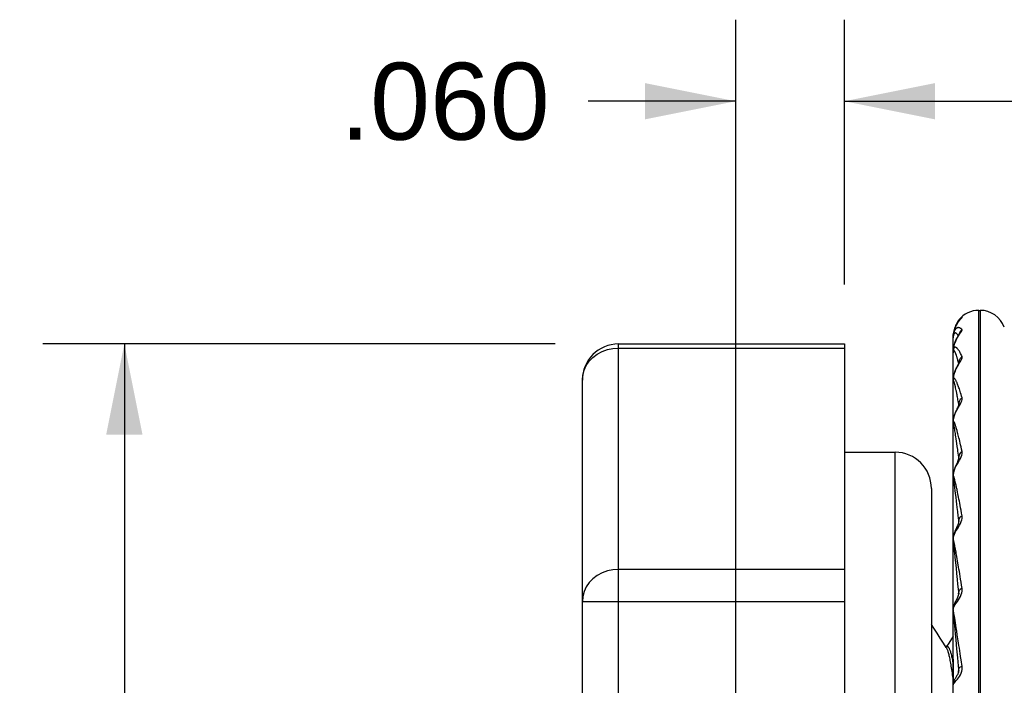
# Model space of a CAD drawing. Header units: inches. Extents: x 0 to 5.5, y 0 to 4.25.
# Tile 8 of 11: x 2.54 to 3.08, y 2.03 to 2.4. Entities that reach past the tile are written whole.
import ezdxf

# ---------------------------------------------------------------- set-up
doc = ezdxf.new("R2010")
doc.units = ezdxf.units.IN
doc.header["$LTSCALE"] = 0.3025
doc.header["$MEASUREMENT"] = 0
doc.layers.get('0').update_dxf_attribs({"linetype": 'CONTINUOUS'})
doc.layers.add('02___PRT_ALL_AXES', color=7, linetype='CONTINUOUS')
doc.styles.get("Standard").update_dxf_attribs({"font": 'arial.ttf'})
doc.dimstyles.new('DIMSTYLE_1', dxfattribs={"dimtxt": 0.0425, "dimasz": 0.05, "dimexe": 0.09, "dimexo": 0.07, "dimgap": 0.0425, "dimtad": 0, "dimtih": 1, "dimtoh": 1, "dimdec": 3, "dimzin": 4, "dimdsep": 46, "dimtxsty": 'Standard', "dimblk": '_FILLED', "dimblk1": '_FILLED', "dimblk2": '_FILLED', "dimcen": 0.09, "dimadec": 3, "dimazin": 1, "dimtfac": 1, "dimtdec": 3, "dimtofl": 0, "dimtmove": 0, "dimatfit": 3, "dimldrblk": '_FILLED', "dimfxl": 0, "dimtolj": 1, "dimtzin": 4, "dimarcsym": 0})
doc.dimstyles.get("Standard").update_dxf_attribs({"dimtxt": 0.0425, "dimasz": 0.05, "dimexe": 0.09, "dimexo": 0.07, "dimgap": 0.09, "dimtad": 0, "dimtih": 1, "dimtoh": 1, "dimdec": 3, "dimzin": 4, "dimdsep": 46, "dimtxsty": 'Standard', "dimblk": '_FILLED', "dimblk1": '_FILLED', "dimblk2": '_FILLED', "dimcen": 0.09, "dimadec": 3, "dimazin": 1, "dimtp": 0.001, "dimtm": 0.001, "dimtfac": 1, "dimtdec": 3, "dimtofl": 0, "dimtmove": 0, "dimatfit": 3, "dimldrblk": '_FILLED', "dimfxl": 0, "dimtolj": 1, "dimtzin": 4, "dimarcsym": 0})

# ---------------------------------------------------------------- blocks, each defined once
blk = doc.blocks.new('_FILLED')
at = {"color": 0, "linetype": 'ByBlock'}
blk.add_solid([(0, 0), (-1, 0.2), (-1, -0.2)], dxfattribs=at)
blk = doc.blocks.new('*D4')
at = {"color": 2, "linetype": 'Continuous'}
for p, q in [((2.8365378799, 2.2218793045), (2.5537888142, 2.2218793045)), ((2.5987888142, 2.2218793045), (2.5987888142, 1.8726293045)), ((2.5987888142, 1.4383793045), (2.5987888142, 1.7876293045)), ((2.9011551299, 1.4383793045), (2.5537888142, 1.4383793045))]:
    blk.add_line(p, q, dxfattribs=at)
at = {"color": 2, "linetype": 'Continuous', "xscale": 0.05, "yscale": 0.05, "zscale": 0.05}
for p, rotation in [((2.5987888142, 2.2218793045), 90), ((2.5987888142, 1.4383793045), 270)]:
    blk.add_blockref('_FILLED', p, dxfattribs=dict(at, rotation=rotation))
at = {"color": 2, "linetype": 'Continuous', "insert": (2.5987888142, 1.8513793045), "char_height": 0.0425, "width": 0.1154925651, "attachment_point": 2, "line_spacing_factor": 0.9}
blk.add_mtext('.784', dxfattribs=at)
blk = doc.blocks.new('*D5')
at = {"color": 2, "linetype": 'Continuous'}
for p, q in [((2.9361551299, 1.4733793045), (2.9361551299, 2.4008615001)), ((2.9961551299, 2.2546236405), (2.9961551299, 2.4008615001)), ((2.9361551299, 2.3558615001), (2.8547732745, 2.3558615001)), ((2.9961551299, 2.3558615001), (3.0961551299, 2.3558615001))]:
    blk.add_line(p, q, dxfattribs=at)
at = {"color": 2, "linetype": 'Continuous', "xscale": 0.05, "yscale": 0.05, "zscale": 0.05}
blk.add_blockref('_FILLED', (2.9361551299, 2.3558615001), dxfattribs=at)
at = {"color": 2, "linetype": 'Continuous', "xscale": 0.05, "yscale": 0.05, "zscale": 0.05, "rotation": 180}
blk.add_blockref('_FILLED', (2.9961551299, 2.3558615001), dxfattribs=at)
at = {"color": 2, "linetype": 'Continuous', "insert": (2.8335232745, 2.3771115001), "char_height": 0.0425, "width": 0.1154925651, "attachment_point": 3, "line_spacing_factor": 0.9}
blk.add_mtext('.060', dxfattribs=at)

msp = doc.modelspace()

# ---------------------------------------------------------------- linework, layer by layer
at = {"color": 7, "linetype": 'Continuous'}
for p, q in [((3.0703511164, 1.7613220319), (3.0703511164, 2.240436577)), ((3.0703511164, 2.240436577), (3.0710579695, 2.240436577)), ((3.0710579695, 2.240436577), (3.0710579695, 1.7613220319)), ((3.0592600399, 2.2351014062), (3.0595475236, 2.2354405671)), ((3.0607448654, 2.2364471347), (3.0610549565, 2.2366098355)), ((3.0561566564, 2.2254208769), (3.0561551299, 2.2252421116)), ((3.0561551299, 2.0753579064), (3.0561551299, 2.2252421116)), ((3.0561577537, 2.2255028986), (3.0561566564, 2.2254208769)), ((3.0561634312, 2.2257202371), (3.0561577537, 2.2255028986)), ((3.0561761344, 2.2253168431), (3.0561753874, 2.2251980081)), ((3.0561753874, 2.2180235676), (3.0561753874, 2.2251980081)), ((3.0594606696, 2.2274125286), (3.0592959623, 2.2266804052)), ((2.8715378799, 1.5919468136), (2.8715378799, 2.2218793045)), ((2.8715378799, 2.2218793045), (2.9961551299, 2.2218793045)), ((2.8715378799, 2.2196236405), (2.9961551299, 2.2196236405)), ((2.9961551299, 2.2218793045), (2.9961551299, 1.7183793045)), ((3.0561551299, 2.2173381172), (3.0562446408, 2.2188819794)), ((3.0561571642, 2.2174048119), (3.0561551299, 2.2171772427)), ((3.0561761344, 2.217159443), (3.0561753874, 2.2170465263)), ((3.0561753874, 2.2022444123), (3.0561753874, 2.2170465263)), ((3.0590924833, 2.2116837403), (3.0589532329, 2.2122238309)), ((3.0592078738, 2.2112244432), (3.0590924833, 2.2116837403)), ((3.0592959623, 2.2118110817), (3.0592377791, 2.2111054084)), ((3.0589030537, 2.2105833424), (3.0584633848, 2.2097016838)), ((3.0591190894, 2.2104499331), (3.0596930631, 2.2114034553)), ((3.0592580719, 2.2109342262), (3.0592374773, 2.2111069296)), ((3.0592580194, 2.2109305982), (3.0592580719, 2.2109342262)), ((2.8515378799, 1.5919468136), (2.8515378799, 2.2018793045)), ((3.0561736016, 2.2022225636), (3.0561551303, 2.2015571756)), ((3.0561571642, 2.2015034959), (3.0561551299, 2.2012948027)), ((3.0562306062, 2.2029199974), (3.0561736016, 2.2022225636)), ((3.0561761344, 2.2011851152), (3.0561753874, 2.2010821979)), ((3.0561753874, 2.1791018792), (3.0561753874, 2.2010821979)), ((3.0575333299, 2.1977117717), (3.0573924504, 2.1983343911)), ((3.0576869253, 2.1970070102), (3.0575333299, 2.1977117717)), ((3.0589251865, 2.1875451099), (3.0587219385, 2.1870788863)), ((3.0590829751, 2.1879365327), (3.0589251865, 2.1875451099)), ((3.0591190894, 2.1869440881), (3.0596930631, 2.1879480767)), ((3.0592328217, 2.1884028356), (3.0592377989, 2.1886743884)), ((3.0592578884, 2.1884055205), (3.0592374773, 2.1886765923)), ((3.0592578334, 2.1884023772), (3.0592578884, 2.1884055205)), ((3.0561812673, 2.17926983), (3.0561551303, 2.1785232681)), ((3.0561571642, 2.178351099), (3.0561551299, 2.1781688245)), ((3.0561761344, 2.1779712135), (3.0561753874, 2.1778820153)), ((3.0561753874, 2.1495180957), (3.0561753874, 2.1778820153)), ((3.0566866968, 2.1765505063), (3.0566171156, 2.1768956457)), ((3.0567629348, 2.1761556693), (3.0566866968, 2.1765505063)), ((3.0568463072, 2.1757074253), (3.0567629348, 2.1761556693)), ((3.0569373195, 2.1752027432), (3.0568463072, 2.1757074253)), ((3.0570366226, 2.1746365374), (3.0569373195, 2.1752027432)), ((3.0571450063, 2.1740012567), (3.0570366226, 2.1746365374)), ((3.0572633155, 2.1732886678), (3.0571450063, 2.1740012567)), ((3.0573924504, 2.1724900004), (3.0572633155, 2.1732886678)), ((3.0575333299, 2.1715965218), (3.0573924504, 2.1724900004)), ((3.0576869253, 2.1705994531), (3.0575333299, 2.1715965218)), ((3.0578544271, 2.1694880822), (3.0576869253, 2.1705994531)), ((3.0580372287, 2.1682476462), (3.0578544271, 2.1694880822)), ((3.058236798, 2.1668614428), (3.0580372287, 2.1682476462)), ((3.0584547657, 2.1653109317), (3.058236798, 2.1668614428)), ((3.0241551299, 1.9208793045), (3.0241551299, 2.1621293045)), ((3.0592242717, 2.1588362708), (3.0592377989, 2.1594560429)), ((3.05925754, 2.1590889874), (3.0592374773, 2.1594587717)), ((3.0592574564, 2.1590850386), (3.05925754, 2.1590889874)), ((3.0561923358, 2.1498939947), (3.0561551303, 2.149068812)), ((3.0561571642, 2.148784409), (3.0561551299, 2.1486351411)), ((3.0561761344, 2.1483567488), (3.0561753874, 2.1482844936)), ((3.0561753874, 2.1146473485), (3.0561753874, 2.1482844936)), ((3.0564959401, 2.1470462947), (3.0564189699, 2.1475241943)), ((3.0565536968, 2.1466714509), (3.0564959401, 2.1470462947)), ((3.056651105, 2.1460147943), (3.0565536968, 2.1466714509)), ((3.0573032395, 2.1459596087), (3.0571118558, 2.1467336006)), ((3.0441551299, 2.1421293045), (3.0441551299, 1.9208793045)), ((3.0567629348, 2.1452293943), (3.056651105, 2.1460147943)), ((3.0569373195, 2.1439556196), (3.0567629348, 2.1452293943)), ((3.0571450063, 2.1423831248), (3.0569373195, 2.1439556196)), ((3.0573264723, 2.1409668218), (3.0571450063, 2.1423831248)), ((3.0575333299, 2.139311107), (3.0573264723, 2.1409668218)), ((3.0577688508, 2.1373820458), (3.0575333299, 2.139311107)), ((3.0580372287, 2.1351344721), (3.0577688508, 2.1373820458)), ((3.058236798, 2.1334304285), (3.0580372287, 2.1351344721)), ((3.0584547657, 2.1315388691), (3.058236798, 2.1334304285)), ((3.0586929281, 2.1294376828), (3.0584547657, 2.1315388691)), ((3.059212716, 2.1236179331), (3.0592377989, 2.1245063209)), ((3.0592560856, 2.1240351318), (3.0592421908, 2.1238224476)), ((3.0592565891, 2.1240297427), (3.0592567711, 2.1240363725)), ((3.056196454, 2.1150517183), (3.0561551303, 2.1142585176)), ((3.0561571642, 2.1138720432), (3.0561551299, 2.1137611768)), ((3.0561761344, 2.113412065), (3.0561753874, 2.1133593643)), ((3.0561753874, 2.0756937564), (3.0561753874, 2.1133593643)), ((3.0563331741, 2.1126279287), (3.0562968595, 2.1128873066)), ((3.0563957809, 2.1121555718), (3.0563331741, 2.1126279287)), ((3.0564690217, 2.1115742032), (3.0563957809, 2.1121555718)), ((3.0565846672, 2.1106188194), (3.0564690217, 2.1115742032)), ((3.0567629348, 2.1090859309), (3.0565846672, 2.1106188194)), ((3.0566468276, 2.1125463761), (3.0565851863, 2.1128192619)), ((3.0574076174, 2.1087826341), (3.0571118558, 2.1103231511)), ((3.0573264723, 2.1039698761), (3.0570366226, 2.1066405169)), ((3.0576084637, 2.1013079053), (3.0573264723, 2.1039698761)), ((2.9961551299, 2.097481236), (2.8715378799, 2.097481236)), ((3.0579438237, 2.0980792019), (3.0576084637, 2.1013079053)), ((3.058236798, 2.0952086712), (3.0579438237, 2.0980792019)), ((3.0585712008, 2.091878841), (3.058236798, 2.0952086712)), ((3.0588201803, 2.0893651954), (3.0585712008, 2.091878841)), ((3.0591876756, 2.0838985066), (3.0592377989, 2.0850883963)), ((3.059253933, 2.0844775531), (3.0592545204, 2.0844919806)), ((2.8515378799, 2.0797369), (2.9961551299, 2.0797369)), ((3.056199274, 2.0760977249), (3.0561551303, 2.07535117)), ((3.0561551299, 2.0478410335), (3.0561551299, 2.0753508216)), ((3.0561571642, 2.0748758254), (3.0561551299, 2.0748073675)), ((3.0561761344, 2.074400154), (3.0561753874, 2.0743689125)), ((3.0561753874, 2.0354833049), (3.0561753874, 2.0743689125)), ((3.0562648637, 2.0738134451), (3.0562371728, 2.0740433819)), ((3.0564433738, 2.0721767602), (3.0563331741, 2.0732078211)), ((3.0564225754, 2.0738928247), (3.0563345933, 2.0743292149)), ((3.0566866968, 2.0697952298), (3.0564433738, 2.0721767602)), ((3.0568596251, 2.0714616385), (3.0565851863, 2.0730256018)), ((3.0570238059, 2.070493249), (3.0568596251, 2.0714616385)), ((3.05763507, 2.0667336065), (3.0570238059, 2.070493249)), ((3.0570366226, 2.0662479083), (3.0566866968, 2.0697952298)), ((3.0574613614, 2.0618349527), (3.0570366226, 2.0662479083)), ((3.0578858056, 2.0651552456), (3.05763507, 2.0667336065)), ((3.0581602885, 2.0633848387), (3.0578858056, 2.0651552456)), ((3.0577688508, 2.0585868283), (3.0574613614, 2.0618349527)), ((3.0584625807, 2.0614080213), (3.0581602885, 2.0633848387)), ((3.0530512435, 2.0548793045), (3.0519896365, 2.0548793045)), ((3.058236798, 2.0535776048), (3.0577688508, 2.0585868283)), ((3.0586929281, 2.048624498), (3.058236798, 2.0535776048)), ((3.055598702, 2.0480622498), (3.0557386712, 2.0473446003)), ((3.0561551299, 2.0478410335), (3.0561563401, 2.0358145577)), ((3.0610549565, 2.0437969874), (3.0605184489, 2.047582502)), ((3.0590748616, 2.0408013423), (3.0592377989, 2.0426269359)), ((3.0592404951, 2.0417658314), (3.0591794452, 2.0412786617)), ((3.0592370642, 2.0417168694), (3.0592412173, 2.0417657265)), ((3.0561524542, 2.0337511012), (3.0561524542, 2.0359240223)), ((3.0561551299, 2.0337511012), (3.0562446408, 2.0340368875)), ((3.0561563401, 2.0161492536), (3.0561551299, 2.0337511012)), ((3.0561551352, 2.0337585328), (3.0561551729, 2.0337722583)), ((3.0561753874, 2.0354833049), (3.0562454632, 2.0347228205))]:
    msp.add_line(p, q, dxfattribs=at)
for points in [[(3.0561551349, 2.2253074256), (3.0562446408, 2.2268854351), (3.0564943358, 2.2283867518), (3.056877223, 2.2297902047), (3.05736251, 2.2310771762), (3.0579198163, 2.2322399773), (3.0585155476, 2.23326865)], [(3.0592550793, 2.2351003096), (3.0592156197, 2.2350502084), (3.0588842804, 2.2346003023), (3.0586111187, 2.2341868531), (3.0583779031, 2.2338001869), (3.0581707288, 2.2334280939), (3.0579847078, 2.2330673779), (3.0578126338, 2.2327075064), (3.0576560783, 2.2323549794)], [(3.0598964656, 2.2351959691), (3.0597284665, 2.2349879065), (3.0595382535, 2.2347460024), (3.0593313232, 2.2344736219), (3.0591112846, 2.234171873), (3.0588822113, 2.2338428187), (3.0586464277, 2.233486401), (3.0584077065, 2.2331050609)], [(3.0585155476, 2.23326865), (3.0591190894, 2.2341625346), (3.0596930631, 2.234914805), (3.060201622, 2.235524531)], [(3.0595475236, 2.2354405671), (3.0598403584, 2.2357452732), (3.0601372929, 2.2360143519), (3.0604386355, 2.2362482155), (3.0607448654, 2.2364471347)], [(3.0601927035, 2.235554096), (3.0602110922, 2.2355784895), (3.0602024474, 2.235567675), (3.0601454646, 2.2354980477), (3.0598964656, 2.2351959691)], [(3.0610549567, 2.2366098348), (3.0605328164, 2.236084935), (3.060083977, 2.2354848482), (3.0599839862, 2.2353024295)], [(3.060201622, 2.235524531), (3.0609032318, 2.2363194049), (3.0610687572, 2.2365230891), (3.0611212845, 2.2366201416), (3.0610549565, 2.2366098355)], [(3.0610549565, 2.2298848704), (3.0607804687, 2.2301311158), (3.0605184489, 2.2303375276), (3.0602690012, 2.2305068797), (3.0600307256, 2.2306422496), (3.059802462, 2.2307460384), (3.0595839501, 2.2308211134), (3.0593745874, 2.2308697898), (3.0591743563, 2.2308947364), (3.058982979, 2.2308982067), (3.0588005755, 2.2308827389), (3.0586270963, 2.2308506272), (3.0584625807, 2.2308040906), (3.0583075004, 2.2307461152), (3.0581602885, 2.2306760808), (3.0580198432, 2.2305938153), (3.0578858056, 2.2305000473), (3.0577574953, 2.2303947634), (3.05763507, 2.230279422), (3.0575183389, 2.2301547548), (3.0574076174, 2.2300225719), (3.0573032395, 2.2298848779), (3.0572046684, 2.2297415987), (3.0571118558, 2.2295937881), (3.0570238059, 2.2294397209), (3.0569395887, 2.2292773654), (3.0568596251, 2.2291082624), (3.0567838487, 2.2289325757), (3.0567127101, 2.2287522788), (3.0566468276, 2.2285704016), (3.0565851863, 2.2283839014), (3.0565271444, 2.2281903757), (3.056472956, 2.2279906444), (3.0564225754, 2.2277842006), (3.0563763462, 2.2275725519), (3.0563345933, 2.227357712), (3.0562970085, 2.2271376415), (3.0562633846, 2.2269099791), (3.0562341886, 2.2266776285), (3.0562096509, 2.2264429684), (3.0561896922, 2.2262052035)], [(3.0584077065, 2.2331050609), (3.0581682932, 2.2326989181), (3.0579308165, 2.2322684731), (3.0576982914, 2.2318148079), (3.0574732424, 2.2313381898), (3.0572587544, 2.2308400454), (3.0570576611, 2.2303213), (3.0568729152, 2.2297836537), (3.0567064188, 2.2292295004), (3.0565591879, 2.2286600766), (3.0564325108, 2.2280771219), (3.0563277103, 2.2274820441), (3.0562462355, 2.2268765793)], [(3.0576560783, 2.2323549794), (3.0575139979, 2.2320116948), (3.0573846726, 2.2316778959), (3.0572672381, 2.2313556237), (3.0571581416, 2.2310387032), (3.0570551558, 2.2307228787), (3.0569571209, 2.2304038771), (3.0568620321, 2.2300730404), (3.056772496, 2.2297384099), (3.0566898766, 2.2294065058), (3.0566113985, 2.2290680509), (3.0565353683, 2.228715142), (3.0564635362, 2.2283490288), (3.0563964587, 2.2279665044), (3.0563338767, 2.2275630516), (3.0562762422, 2.2271297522), (3.0562603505, 2.2269814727)], [(3.0579438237, 2.2277066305), (3.0578544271, 2.2277675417), (3.0577688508, 2.2278177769), (3.0576869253, 2.227858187), (3.0576084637, 2.2278899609), (3.0575333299, 2.2279134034), (3.0574613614, 2.227929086), (3.0573924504, 2.2279373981), (3.0573264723, 2.2279387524), (3.0572633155, 2.2279336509), (3.0572028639, 2.2279225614), (3.0571450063, 2.2279059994), (3.0570896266, 2.227884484), (3.0570366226, 2.2278584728), (3.0569858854, 2.2278284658), (3.0569373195, 2.2277948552), (3.0568908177, 2.2277581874), (3.0568463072, 2.2277185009), (3.0568036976, 2.2276760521), (3.0567629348, 2.2276307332), (3.0567239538, 2.2275824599), (3.0566866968, 2.2275314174), (3.056651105, 2.2274776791), (3.0566171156, 2.2274214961), (3.0565846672, 2.2273630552), (3.0565536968, 2.2273026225), (3.0565241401, 2.2272405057), (3.0564959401, 2.2271767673), (3.0564690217, 2.2271117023), (3.0564433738, 2.227044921), (3.0564189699, 2.2269761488)], [(3.0591190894, 2.2263813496), (3.0596930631, 2.2272499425), (3.060201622, 2.2279983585), (3.060616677, 2.2286223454), (3.0609032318, 2.2291112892), (3.0610687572, 2.2294821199), (3.0611212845, 2.2297392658), (3.0610549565, 2.2298848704)], [(3.0610549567, 2.2298848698), (3.0605328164, 2.2293587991), (3.060083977, 2.2287598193), (3.0597250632, 2.2281084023), (3.0594606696, 2.2274125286)], [(3.0561551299, 2.2252421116), (3.0561556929, 2.2252347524), (3.0561573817, 2.2252273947), (3.0561601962, 2.22522004), (3.0561641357, 2.2252126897), (3.0561691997, 2.2252053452), (3.0561753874, 2.2251980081)], [(3.0561896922, 2.2262052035), (3.0561742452, 2.2259631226), (3.0561634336, 2.2257203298)], [(3.0564189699, 2.2269761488), (3.0563957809, 2.226905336), (3.0563737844, 2.226832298), (3.0563529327, 2.2267571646), (3.0563331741, 2.2266799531), (3.0563144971, 2.226600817), (3.0562968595, 2.2265201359), (3.0562803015, 2.2264372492), (3.0562648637, 2.2263517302), (3.0562505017, 2.226263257), (3.0562371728, 2.2261713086), (3.0562249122, 2.2260760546), (3.0562136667, 2.2259775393), (3.0562036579, 2.2258756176), (3.0561950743, 2.225770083), (3.0561879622, 2.2256611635), (3.056182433, 2.2255487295), (3.0561784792, 2.2254336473), (3.0561761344, 2.2253168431)], [(3.0589359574, 2.2262792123), (3.0587273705, 2.2259177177), (3.058507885, 2.2255273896), (3.0582808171, 2.2251092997), (3.058050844, 2.224666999), (3.0578213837, 2.2242018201), (3.0575952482, 2.2237137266), (3.0573762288, 2.2232048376), (3.0571673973, 2.222675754), (3.0569723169, 2.2221282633), (3.0567939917, 2.2215640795), (3.0566340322, 2.220984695), (3.0564940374, 2.2203919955), (3.0563755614, 2.2197870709), (3.0562803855, 2.2191712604), (3.0562103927, 2.2185455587)], [(3.0562446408, 2.2188819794), (3.0564943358, 2.2203603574), (3.056877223, 2.2217649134), (3.05736251, 2.2230772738), (3.0579198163, 2.2242902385), (3.0585155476, 2.2253923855), (3.0591190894, 2.2263813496)], [(3.0588201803, 2.2266764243), (3.0586929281, 2.2268716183), (3.0585712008, 2.2270446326), (3.0584547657, 2.2271970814), (3.0583433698, 2.2273307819), (3.058236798, 2.2274471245), (3.0581348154, 2.2275476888), (3.0580372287, 2.2276337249), (3.0579438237, 2.2277066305)], [(3.0589959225, 2.2263815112), (3.0589532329, 2.2264570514), (3.0588201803, 2.2266764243)], [(3.059548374, 2.2273405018), (3.0595448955, 2.2273335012), (3.0595038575, 2.2272562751), (3.0594187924, 2.2271046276), (3.0592902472, 2.2268828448), (3.0589359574, 2.2262792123)], [(2.8515378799, 2.2018793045), (2.8517841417, 2.2046552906), (2.8525168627, 2.2073629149), (2.8537179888, 2.2099354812), (2.8553579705, 2.2123096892), (2.8573965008, 2.214427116), (2.8597833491, 2.2162355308), (2.8624598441, 2.2176904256), (2.8653596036, 2.2187557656), (2.8684106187, 2.2194053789), (2.8715378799, 2.2196236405)], [(3.0562103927, 2.2185455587), (3.0561677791, 2.2179101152), (3.0561551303, 2.2173380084)], [(3.0561551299, 2.2171772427), (3.0561556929, 2.2171554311), (3.0561573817, 2.2171336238), (3.0561601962, 2.2171118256), (3.0561641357, 2.2170900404), (3.0561691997, 2.2170682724), (3.0561753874, 2.2170465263)], [(3.0563345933, 2.2189722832), (3.0562970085, 2.2188118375), (3.0562633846, 2.2186378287), (3.0562341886, 2.2184534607), (3.0562096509, 2.2182615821), (3.0561896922, 2.2180604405), (3.0561742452, 2.217847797), (3.0561634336, 2.2176279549), (3.0561571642, 2.2174048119)], [(3.0589532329, 2.2122238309), (3.0588201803, 2.2127243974), (3.0586929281, 2.2131890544), (3.0585712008, 2.2136203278), (3.0584547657, 2.2140202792), (3.0583433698, 2.2143912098), (3.058236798, 2.214734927), (3.0581348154, 2.2150534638), (3.0580372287, 2.2153484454), (3.0579438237, 2.2156216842), (3.0578544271, 2.215874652), (3.0577688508, 2.2161090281), (3.0576869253, 2.2163260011), (3.0576084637, 2.2165271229), (3.0575333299, 2.2167129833), (3.0574613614, 2.2168844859), (3.0573924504, 2.2170422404), (3.0573264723, 2.2171869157), (3.0572633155, 2.2173192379), (3.0572028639, 2.2174399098), (3.0571450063, 2.2175496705), (3.0570896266, 2.2176492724), (3.0570366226, 2.2177393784), (3.0569858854, 2.2178207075), (3.0569373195, 2.2178938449), (3.0568908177, 2.2179595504), (3.0568463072, 2.2180180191), (3.0568036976, 2.2180696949), (3.0567629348, 2.2181145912), (3.0567239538, 2.2181527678), (3.0566866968, 2.2181845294), (3.056651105, 2.2182100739), (3.0566171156, 2.2182297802), (3.0565846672, 2.2182439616), (3.0565536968, 2.2182530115), (3.0565241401, 2.2182573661), (3.0564959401, 2.2182572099), (3.0564690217, 2.2182529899), (3.0564433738, 2.218244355), (3.0564189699, 2.2182310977), (3.0563957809, 2.2182132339), (3.0563737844, 2.2181906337), (3.0563529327, 2.2181635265), (3.0563331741, 2.2181320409), (3.0563144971, 2.21809635), (3.0562968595, 2.2180569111), (3.0562803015, 2.2180130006), (3.0562648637, 2.2179641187), (3.0562505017, 2.2179100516), (3.0562371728, 2.21785039), (3.0562249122, 2.217785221), (3.0562136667, 2.2177147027), (3.0562036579, 2.2176382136), (3.0561950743, 2.2175551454), (3.0561879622, 2.2174656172), (3.056182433, 2.2173692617), (3.0561784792, 2.2172669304), (3.0561761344, 2.217159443)], [(3.0610549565, 2.2148830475), (3.0607804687, 2.2155075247), (3.0605184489, 2.2160759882), (3.0602690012, 2.216590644), (3.0600307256, 2.2170556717), (3.059802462, 2.2174742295), (3.0595839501, 2.2178497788), (3.0593745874, 2.2181853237), (3.0591743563, 2.2184840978), (3.058982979, 2.2187489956), (3.0588005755, 2.2189830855), (3.0586270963, 2.2191892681), (3.0584625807, 2.21937023), (3.0583075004, 2.2195295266), (3.0581602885, 2.219666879), (3.0580198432, 2.2197825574), (3.0578858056, 2.2198775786), (3.0577574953, 2.2199522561), (3.05763507, 2.2200083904), (3.0575183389, 2.220047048), (3.0574076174, 2.2200704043), (3.0573032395, 2.2200808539), (3.0572046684, 2.2200785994), (3.0571118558, 2.2200650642), (3.0570238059, 2.2200386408), (3.0569395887, 2.219997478), (3.0568596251, 2.2199432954), (3.0567838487, 2.2198764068), (3.0567127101, 2.2197990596), (3.0566468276, 2.2197146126), (3.0565851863, 2.2196200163), (3.0565271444, 2.2195129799), (3.056472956, 2.219394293), (3.0564225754, 2.2192634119), (3.0563763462, 2.2191219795), (3.0563345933, 2.2189722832)], [(3.0593176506, 2.2114776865), (3.0593237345, 2.2115020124), (3.0593278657, 2.211517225), (3.0592948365, 2.2114286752), (3.0592111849, 2.2112316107), (3.0590782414, 2.2109438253), (3.0589030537, 2.2105833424)], [(3.0610549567, 2.2148830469), (3.0605328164, 2.2143748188), (3.060083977, 2.2137985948), (3.0597250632, 2.2131740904), (3.0594606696, 2.2125089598), (3.0592959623, 2.2118110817)], [(3.0596930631, 2.2114034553), (3.060201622, 2.2122635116), (3.060616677, 2.2130186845), (3.0609032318, 2.213654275), (3.0610687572, 2.2141788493), (3.0611212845, 2.2145867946), (3.0610549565, 2.2148830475)], [(3.0561551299, 2.201557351), (3.0562446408, 2.202999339), (3.0564943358, 2.204401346), (3.056877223, 2.2057562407), (3.05736251, 2.2070465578), (3.0579198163, 2.2082658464), (3.0585155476, 2.2094016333), (3.0591190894, 2.2104499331)], [(3.0584633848, 2.2097016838), (3.0582170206, 2.2092019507), (3.0579625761, 2.2086702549), (3.0577065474, 2.208110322), (3.057454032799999, 2.2075227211), (3.0572118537, 2.2069120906), (3.0569856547, 2.20628072), (3.0567806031, 2.2056313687), (3.0566000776, 2.2049681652), (3.056446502, 2.204293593), (3.0563225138, 2.2036103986), (3.0562306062, 2.2029199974)], [(3.0561551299, 2.2012948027), (3.0561556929, 2.2012593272), (3.0561573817, 2.2012238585), (3.0561601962, 2.2011884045), (3.0561641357, 2.2011529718), (3.0561691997, 2.201117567), (3.0561753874, 2.2010821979)], [(3.0577574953, 2.2015918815), (3.05763507, 2.2018174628), (3.0575183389, 2.2020180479), (3.0574076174, 2.2021960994), (3.0573032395, 2.2023543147), (3.0572046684, 2.2024931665), (3.0571118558, 2.2026143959), (3.0570238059, 2.2027165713), (3.0569395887, 2.2027980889), (3.0568596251, 2.2028607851), (3.0567838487, 2.202905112), (3.0567127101, 2.2029335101), (3.0566468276, 2.2029495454), (3.0565851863, 2.2029502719), (3.0565271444, 2.2029335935), (3.056472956, 2.2029002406), (3.0564225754, 2.2028496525), (3.0563763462, 2.2027835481), (3.0563345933, 2.2027044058), (3.0562970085, 2.2026093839), (3.0562633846, 2.2024953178), (3.0562341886, 2.2023655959), (3.0562096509, 2.202223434), (3.0561896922, 2.2020661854), (3.0561742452, 2.2018906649), (3.0561634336, 2.201701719), (3.0561571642, 2.2015034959)], [(3.0569858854, 2.1999721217), (3.0569373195, 2.2001493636), (3.0568908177, 2.2003150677), (3.0568463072, 2.2004695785), (3.0568036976, 2.2006135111), (3.0567629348, 2.2007469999), (3.0567239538, 2.2008702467), (3.0566866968, 2.2009836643), (3.056651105, 2.2010875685), (3.0566171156, 2.2011824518), (3.0565846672, 2.201268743), (3.0565536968, 2.2013469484), (3.0565241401, 2.201417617), (3.0564959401, 2.2014810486), (3.0564690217, 2.2015378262), (3.0564433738, 2.2015876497), (3.0564189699, 2.2016303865), (3.0563957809, 2.2016661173), (3.0563737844, 2.2016947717), (3.0563529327, 2.2017166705), (3.0563331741, 2.2017320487), (3.0563144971, 2.2017410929), (3.0562968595, 2.2017443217), (3.0562803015, 2.2017409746), (3.0562648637, 2.2017304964), (3.0562505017, 2.2017127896), (3.0562371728, 2.201687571), (3.0562249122, 2.2016548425), (3.0562136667, 2.2016148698), (3.0562036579, 2.2015665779), (3.0561950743, 2.2015089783), (3.0561879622, 2.2014420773), (3.056182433, 2.2013652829), (3.0561784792, 2.2012794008), (3.0561761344, 2.2011851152)], [(3.0610549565, 2.1921465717), (3.0607804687, 2.1931267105), (3.0605184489, 2.19403668), (3.0602690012, 2.1948780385), (3.0600307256, 2.1956559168), (3.059802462, 2.1963741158), (3.0595839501, 2.1970365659), (3.0593745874, 2.1976468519), (3.0591743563, 2.198208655), (3.058982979, 2.1987254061), (3.0588005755, 2.1992005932), (3.0586270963, 2.1996376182), (3.0584625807, 2.2000395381), (3.0583075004, 2.2004103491), (3.0581602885, 2.2007501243), (3.0580198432, 2.2010595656), (3.0578858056, 2.2013399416), (3.0577574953, 2.2015918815)], [(3.0573924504, 2.1983343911), (3.0573264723, 2.1986171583), (3.0572633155, 2.1988821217), (3.0572028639, 2.1991301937), (3.0571450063, 2.1993623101), (3.0570896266, 2.1995794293), (3.0570366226, 2.1997823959), (3.0569858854, 2.1999721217)], [(3.0592377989, 2.1886743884), (3.0590924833, 2.1895378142), (3.0589532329, 2.1903520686), (3.0588201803, 2.1911157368), (3.0586929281, 2.191833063), (3.0585712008, 2.1925070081), (3.0584547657, 2.1931400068), (3.0583433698, 2.193734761), (3.058236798, 2.1942934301), (3.0581348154, 2.1948184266), (3.0580372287, 2.1953116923), (3.0579438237, 2.1957753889), (3.0578544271, 2.1962112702), (3.0576869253, 2.1970070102)], [(3.0610549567, 2.1921465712), (3.0605328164, 2.1916745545), (3.060083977, 2.1911419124), (3.0597250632, 2.1905668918), (3.0594606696, 2.1899565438), (3.0592959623, 2.1893181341), (3.0592377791, 2.1886745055)], [(3.0596930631, 2.1879480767), (3.060201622, 2.1888886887), (3.060616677, 2.1897477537), (3.0609032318, 2.190507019), (3.0610687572, 2.1911663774), (3.0611212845, 2.191710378), (3.0610549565, 2.1921465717)], [(3.0561551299, 2.1785235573), (3.0562446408, 2.179811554), (3.0564943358, 2.1810865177), (3.056877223, 2.1823427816), (3.05736251, 2.1835644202), (3.0579198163, 2.1847459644), (3.0585155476, 2.1858743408), (3.0591190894, 2.1869440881)], [(3.0587219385, 2.1870788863), (3.0584908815, 2.186571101), (3.0582338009, 2.1860157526), (3.0579550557, 2.1854092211), (3.0576634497, 2.1847541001), (3.0573640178, 2.1840403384), (3.057074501, 2.1832836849), (3.0568104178, 2.1824963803), (3.0565821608, 2.1816890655), (3.0563981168, 2.1808770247), (3.0562631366, 2.1800675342), (3.0561812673, 2.17926983)], [(3.0592598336, 2.1884696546), (3.0592611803, 2.188487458), (3.0592635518, 2.1885108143), (3.0592444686, 2.1884241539), (3.0591881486, 2.1882320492), (3.0590829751, 2.1879365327)], [(3.0583075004, 2.1740795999), (3.0581602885, 2.1746095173), (3.0580198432, 2.1751015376), (3.0578858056, 2.1755571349), (3.0577574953, 2.1759772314), (3.05763507, 2.1763641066), (3.0575183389, 2.1767193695), (3.0574076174, 2.1770456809), (3.0573032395, 2.1773459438), (3.0572046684, 2.1776208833), (3.0571118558, 2.1778724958), (3.0570238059, 2.1780995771), (3.0569395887, 2.1783008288), (3.0568596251, 2.1784781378), (3.0567838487, 2.1786320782), (3.0567127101, 2.1787651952), (3.0566468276, 2.1788811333), (3.0565851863, 2.1789771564), (3.0565271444, 2.1790514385), (3.056472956, 2.1791046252), (3.0564225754, 2.1791361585), (3.0563763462, 2.1791477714), (3.0563345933, 2.1791420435), (3.0562970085, 2.1791158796), (3.0562633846, 2.1790658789), (3.0562341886, 2.1789954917), (3.0562096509, 2.1789081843), (3.0561896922, 2.1788005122), (3.0561742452, 2.1786684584), (3.0561634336, 2.1785172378), (3.0561571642, 2.178351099)], [(3.0561551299, 2.1781688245), (3.0561556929, 2.1781209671), (3.0561573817, 2.1780731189), (3.0561601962, 2.1780252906), (3.0561641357, 2.177977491), (3.0561691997, 2.1779297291), (3.0561753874, 2.1778820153)], [(3.0566171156, 2.1768956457), (3.0565846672, 2.1770509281), (3.0565536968, 2.1771954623), (3.0565241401, 2.1773298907), (3.0564959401, 2.1774546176), (3.0564690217, 2.1775703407), (3.0564433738, 2.1776768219), (3.0564189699, 2.1777740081), (3.0563957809, 2.1778620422), (3.0563737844, 2.1779409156), (3.0563529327, 2.1780110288), (3.0563331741, 2.178072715), (3.0563144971, 2.1781261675), (3.0562968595, 2.1781719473), (3.0562803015, 2.1782092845), (3.0562648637, 2.1782375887), (3.0562505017, 2.1782568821), (3.0562371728, 2.1782670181), (3.0562249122, 2.1782679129), (3.0562136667, 2.1782599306), (3.0562036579, 2.1782415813), (3.0561950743, 2.1782115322), (3.0561879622, 2.1781696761), (3.056182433, 2.1781152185), (3.0561784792, 2.1780488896), (3.0561761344, 2.1779712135)], [(3.0610549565, 2.1624971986), (3.0607804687, 2.1637975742), (3.0605184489, 2.1650161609), (3.0602690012, 2.1661538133), (3.0600307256, 2.1672164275), (3.059802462, 2.1682083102), (3.0595839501, 2.1691337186), (3.0593745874, 2.1699966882), (3.0591743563, 2.1708012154), (3.058982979, 2.171551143), (3.0588005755, 2.1722502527), (3.0586270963, 2.1729023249), (3.0583075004, 2.1740795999)], [(3.0592377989, 2.1594560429), (3.0590924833, 2.1605732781), (3.0589532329, 2.1616322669), (3.0588201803, 2.1626314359), (3.0586929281, 2.1635755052), (3.0584547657, 2.1653109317)], [(3.0561551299, 2.1490692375), (3.0562446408, 2.1501566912), (3.0564943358, 2.1512585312), (3.056877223, 2.1523707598), (3.05736251, 2.1534795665), (3.0579198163, 2.1545806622), (3.0585155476, 2.1556608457), (3.0591190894, 2.1567133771), (3.0596930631, 2.1577315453)], [(3.0589785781, 2.1579642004), (3.0587890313, 2.1574668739), (3.058562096, 2.1569250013), (3.0583047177, 2.1563442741), (3.0577402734, 2.1550996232)], [(3.0592053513, 2.1587277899), (3.059118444, 2.1583906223), (3.0589785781, 2.1579642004)], [(3.0592568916, 2.1590872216), (3.0592566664, 2.159080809), (3.059245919, 2.1589603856), (3.0592053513, 2.1587277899)], [(3.0610549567, 2.1624971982), (3.0605328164, 2.1620784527), (3.060083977, 2.1616086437), (3.0597250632, 2.1611038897), (3.0594606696, 2.1605703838), (3.0592959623, 2.1600145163), (3.0592377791, 2.1594561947)], [(3.0596930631, 2.1577315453), (3.060201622, 2.1587187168), (3.060616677, 2.1596506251), (3.0609032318, 2.1605061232), (3.0610687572, 2.1612764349), (3.0611212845, 2.1619368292), (3.0610549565, 2.1624971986)], [(3.0577402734, 2.1550996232), (3.0574494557, 2.1544346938), (3.0571662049, 2.1537434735), (3.0569000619, 2.153023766), (3.0566607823, 2.1522776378), (3.0564571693, 2.1515087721), (3.0562976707, 2.1507156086), (3.0561923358, 2.1498939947)], [(3.0561551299, 2.1486351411), (3.0561556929, 2.1485766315), (3.0561573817, 2.1485181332), (3.0561601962, 2.1484596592), (3.0561641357, 2.1484012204), (3.0561691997, 2.1483428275), (3.0561753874, 2.1482844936)], [(3.0569395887, 2.1473910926), (3.0568596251, 2.1476766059), (3.0567838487, 2.1479345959), (3.0567127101, 2.1481676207), (3.0566468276, 2.1483792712), (3.0565851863, 2.1485671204), (3.0565271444, 2.1487296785), (3.056472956, 2.1488674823), (3.0564225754, 2.1489799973), (3.0563763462, 2.1490689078), (3.0563345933, 2.1491368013), (3.0562970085, 2.1491804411), (3.0562633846, 2.1491963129), (3.0562341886, 2.1491878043), (3.0562096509, 2.1491585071), (3.0561896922, 2.149104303), (3.0561742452, 2.1490204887), (3.0561634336, 2.1489124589), (3.0561571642, 2.148784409)], [(3.0564189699, 2.1475241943), (3.0563957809, 2.1476613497), (3.0563737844, 2.1477875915), (3.0563529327, 2.1479033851), (3.0563331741, 2.1480091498), (3.0563144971, 2.1481050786), (3.0562968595, 2.1481917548), (3.0562803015, 2.1482684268), (3.0562648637, 2.1483344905), (3.0562505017, 2.1483900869), (3.0562371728, 2.148435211), (3.0562249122, 2.1484696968), (3.0562136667, 2.1484939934), (3.0562036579, 2.1485062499), (3.0561950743, 2.1485048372), (3.0561879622, 2.1484895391), (3.056182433, 2.1484593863), (3.0561784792, 2.1484150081), (3.0561761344, 2.1483567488)], [(3.0571118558, 2.1467336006), (3.0570238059, 2.1470773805), (3.0569395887, 2.1473910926)], [(3.0583075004, 2.1414889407), (3.0581602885, 2.1421898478), (3.0580198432, 2.1428466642), (3.0578858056, 2.1434610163), (3.0577574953, 2.1440340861), (3.05763507, 2.1445682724), (3.0575183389, 2.1450653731), (3.0573032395, 2.1459596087)], [(3.0610549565, 2.1270065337), (3.0607804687, 2.1285801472), (3.0605184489, 2.1300633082), (3.0602690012, 2.1314561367), (3.0600307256, 2.1327650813), (3.059802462, 2.1339947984), (3.0595839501, 2.1351497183), (3.0593745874, 2.1362341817), (3.0591743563, 2.1372523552), (3.058982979, 2.138208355), (3.0588005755, 2.1391061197), (3.0586270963, 2.1399496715), (3.0583075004, 2.1414889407)], [(3.0592377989, 2.1245063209), (3.0590924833, 2.1258369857), (3.0589532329, 2.1271024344), (3.0586929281, 2.1294376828)], [(3.0610549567, 2.1270065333), (3.0605328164, 2.1266561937), (3.060083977, 2.1262661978), (3.0597250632, 2.1258499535), (3.0594606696, 2.1254125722), (3.0592959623, 2.1249593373), (3.0592377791, 2.124506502)], [(3.060201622, 2.1228440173), (3.060616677, 2.1238150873), (3.0609032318, 2.1247358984), (3.0610687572, 2.1255893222), (3.0611212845, 2.1263422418), (3.0610549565, 2.1270065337)], [(3.0561551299, 2.1142589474), (3.0562446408, 2.1151065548), (3.0564943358, 2.1159954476), (3.056877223, 2.116923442), (3.05736251, 2.1178793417), (3.0579198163, 2.1188601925), (3.0585155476, 2.1198531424), (3.0591190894, 2.1208504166), (3.0596930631, 2.1218459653), (3.060201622, 2.1228440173)], [(3.0590936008, 2.1230435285), (3.058945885, 2.1225588), (3.0587520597, 2.1220282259), (3.0585227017, 2.1214714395), (3.0582656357, 2.1208954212), (3.0579925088, 2.1203103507), (3.0577124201, 2.1197173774), (3.0574327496, 2.1191139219), (3.0571619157, 2.1184983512), (3.0569076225, 2.1178664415), (3.0566756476, 2.1172125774), (3.0564729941, 2.1165313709), (3.056309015, 2.1158151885), (3.056196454, 2.1150517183)], [(3.0592421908, 2.1238224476), (3.0591914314, 2.1234702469), (3.0590936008, 2.1230435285)], [(3.0592567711, 2.1240363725), (3.0592580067, 2.124106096), (3.0592374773, 2.124509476)], [(3.0561551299, 2.1137611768), (3.0561556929, 2.1136941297), (3.0561573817, 2.1136270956), (3.0561601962, 2.1135600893), (3.0561641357, 2.1134931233), (3.0561691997, 2.11342621), (3.0561753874, 2.1133593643)], [(3.0565851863, 2.1128192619), (3.0565271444, 2.1130642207), (3.056472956, 2.1132816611), (3.0564225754, 2.1134710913), (3.0563763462, 2.1136340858), (3.0563345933, 2.1137731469), (3.0562970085, 2.1138850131), (3.0562633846, 2.1139661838), (3.0562341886, 2.1140198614), (3.0562096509, 2.1140496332), (3.0561896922, 2.1140508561), (3.0561742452, 2.1140183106), (3.0561634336, 2.1139573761), (3.0561571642, 2.1138720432)], [(3.0562968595, 2.1128873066), (3.0562803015, 2.1130005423), (3.0562648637, 2.1131019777), (3.0562505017, 2.1131918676), (3.0562371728, 2.1132703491), (3.0562249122, 2.1133371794), (3.0562136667, 2.1133928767), (3.0562036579, 2.113435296), (3.0561950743, 2.1134625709), (3.0561879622, 2.1134743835), (3.056182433, 2.1134696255), (3.0561784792, 2.1134488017), (3.0561761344, 2.113412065)], [(3.0571118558, 2.1103231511), (3.0570238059, 2.1107712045), (3.0569395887, 2.1111860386), (3.0568596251, 2.1115694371), (3.0567838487, 2.1119221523), (3.0566468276, 2.1125463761)], [(3.0570366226, 2.1066405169), (3.0569858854, 2.1070999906), (3.0567629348, 2.1090859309)], [(3.0581602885, 2.1046628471), (3.0580198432, 2.1054607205), (3.0578858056, 2.1062116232), (3.0577574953, 2.1069169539), (3.05763507, 2.1075791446), (3.0574076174, 2.1087826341)], [(3.0610549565, 2.0869573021), (3.0607804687, 2.088747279), (3.0605184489, 2.090441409), (3.0602690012, 2.0920390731), (3.0600307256, 2.0935470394), (3.059802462, 2.0949701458), (3.0595839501, 2.0963128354), (3.0593745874, 2.0975795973), (3.0591743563, 2.0987746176), (3.058982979, 2.0999021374), (3.0588005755, 2.1009661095), (3.0581602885, 2.1046628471)], [(2.8715378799, 2.097481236), (2.8684091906, 2.0972627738), (2.86535754, 2.0966127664), (2.8624580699, 2.0955472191), (2.8597821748, 2.0940923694), (2.8573957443, 2.0922840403), (2.85535754, 2.090166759), (2.8537177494, 2.08779266), (2.8525167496, 2.0852202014), (2.8517841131, 2.0825127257), (2.8515378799, 2.0797369)], [(3.0561551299, 2.0753508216), (3.0562446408, 2.0759279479), (3.0564943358, 2.0765717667), (3.056877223, 2.0772819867), (3.05736251, 2.0780504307), (3.0579198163, 2.0788755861), (3.0585155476, 2.0797454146), (3.0591190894, 2.0806513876), (3.0596930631, 2.081588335), (3.060201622, 2.0825611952), (3.060616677, 2.0835363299), (3.0609032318, 2.0844891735), (3.0610687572, 2.0853948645), (3.0611212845, 2.0862130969), (3.0610549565, 2.0869573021)], [(3.0592377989, 2.0850883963), (3.0590924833, 2.0865843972), (3.0588201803, 2.0893651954)], [(3.0610549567, 2.0869573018), (3.0605328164, 2.0866880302), (3.060083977, 2.086391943), (3.0597250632, 2.0860792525), (3.0594606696, 2.0857538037), (3.0592959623, 2.0854195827), (3.0592377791, 2.0850886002)], [(3.0591206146, 2.0835353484), (3.0589758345, 2.0830052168), (3.0587900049, 2.0824713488), (3.0585718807, 2.0819383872), (3.0583342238, 2.0814203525), (3.0580851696, 2.0809172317), (3.0578333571, 2.0804290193), (3.0575830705, 2.0799493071), (3.057335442, 2.0794660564), (3.0570964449, 2.0789756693), (3.0568710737, 2.0784742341), (3.0566610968, 2.0779488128), (3.0564714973, 2.0773856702), (3.0563124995, 2.0767737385), (3.056199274, 2.0760977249)], [(3.0592537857, 2.0844913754), (3.0592122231, 2.0840314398), (3.0591206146, 2.0835353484)], [(3.0592545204, 2.0844919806), (3.0592580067, 2.0846389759), (3.0592374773, 2.0850918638)], [(3.0561551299, 2.0748073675), (3.0561556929, 2.0747342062), (3.0561573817, 2.0746610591), (3.0561601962, 2.0745879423), (3.0561641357, 2.0745148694)], [(3.0563345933, 2.0743292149), (3.0562970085, 2.0745052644), (3.0562633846, 2.0746488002), (3.0562341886, 2.0747627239), (3.0562096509, 2.0748504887), (3.0561896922, 2.0749070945), (3.0561742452, 2.0749269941), (3.0561634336, 2.0749153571), (3.0561571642, 2.0748758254)], [(3.0561641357, 2.0745148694), (3.0561691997, 2.0744418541), (3.0561753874, 2.0743689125)], [(3.0562371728, 2.0740433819), (3.0562249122, 2.0741401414), (3.0562136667, 2.0742252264), (3.0562036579, 2.0742962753), (3.0561950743, 2.074351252), (3.0561879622, 2.0743897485), (3.056182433, 2.0744105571), (3.0561784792, 2.0744140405), (3.0561761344, 2.074400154)], [(3.0563331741, 2.0732078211), (3.0563144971, 2.0733768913), (3.0562648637, 2.0738134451)], [(3.0565851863, 2.0730256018), (3.0565271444, 2.0733441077), (3.056472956, 2.0736333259), (3.0564225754, 2.0738928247)], [(3.0523714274, 2.0542864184), (3.0507723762, 2.0567695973), (3.0490715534, 2.0594171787), (3.0473082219, 2.0621681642), (3.0454822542, 2.0650226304), (3.0441551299, 2.0671010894)], [(3.0561524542, 2.0605392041), (3.0537334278, 2.0567678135), (3.0525185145, 2.0548793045)], [(3.0605184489, 2.047582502), (3.0602690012, 2.0493272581), (3.0600307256, 2.0509797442), (3.059802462, 2.052544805), (3.0595839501, 2.0540267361), (3.0593745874, 2.0554300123), (3.0591743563, 2.0567586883), (3.058982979, 2.0580169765), (3.0584625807, 2.0614080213)], [(3.0523714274, 2.0542864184), (3.0524481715, 2.0541617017), (3.0525884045, 2.0539044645), (3.0527286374, 2.0536094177), (3.0528688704, 2.0532767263), (3.0530091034, 2.0529066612), (3.0531493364, 2.0524995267), (3.0532895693, 2.0520556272), (3.0534298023, 2.0515752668), (3.0535700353, 2.0510587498), (3.0537102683, 2.0505064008), (3.0538505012, 2.049918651), (3.0539907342, 2.0492959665), (3.0541309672, 2.0486388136), (3.0542712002, 2.0479476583), (3.0544114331, 2.0472229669), (3.0545516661, 2.046465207), (3.0546918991, 2.0456749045), (3.0548321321, 2.0448526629), (3.054972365, 2.0439990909), (3.055112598, 2.0431147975), (3.055252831, 2.0422003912), (3.055393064, 2.0412564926), (3.0555332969, 2.0402837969), (3.0556735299, 2.0392830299), (3.0558137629, 2.0382549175), (3.0559539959, 2.0372001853), (3.0560942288, 2.0361195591)], [(3.0527939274, 2.0548793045), (3.0527993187, 2.0548813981), (3.0529291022, 2.0548975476)], [(3.0529291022, 2.0548975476), (3.053079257, 2.0548751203), (3.0532192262, 2.0548145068), (3.0533591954, 2.0547155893), (3.0534991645, 2.0545783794), (3.0536391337, 2.0544029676), (3.0537791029, 2.0541895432), (3.053919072, 2.0539383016), (3.0540590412, 2.0536494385), (3.0541990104, 2.0533231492), (3.0543389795, 2.0529596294), (3.0544789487, 2.0525590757), (3.0546189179, 2.0521217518), (3.054758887, 2.051648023), (3.0548988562, 2.0511382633), (3.0550388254, 2.0505928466), (3.0551787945, 2.0500121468), (3.0553187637, 2.0493965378), (3.0554587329, 2.048746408), (3.055598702, 2.0480622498)], [(3.0592377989, 2.0426269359), (3.0590924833, 2.0442342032), (3.0586929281, 2.048624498)], [(3.0557386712, 2.0473446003), (3.0558786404, 2.046593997), (3.0560186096, 2.0458109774), (3.0561524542, 2.0450317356)], [(3.0562446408, 2.0340368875), (3.0564943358, 2.034412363), (3.056877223, 2.0348791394), (3.05736251, 2.0354323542), (3.0579198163, 2.0360719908), (3.0585155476, 2.0367872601), (3.0591190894, 2.0375691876), (3.0596930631, 2.03841367), (3.060201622, 2.0393261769), (3.060616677, 2.0402701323), (3.0609032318, 2.0412205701), (3.0610687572, 2.0421457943), (3.0611212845, 2.0429997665), (3.0610549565, 2.0437969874)], [(3.0610549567, 2.0437969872), (3.0605328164, 2.0436185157), (3.060083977, 2.0434270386), (3.0597250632, 2.0432292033), (3.0594606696, 2.0430274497), (3.0592959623, 2.0428243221), (3.0592377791, 2.0426271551)], [(3.0591794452, 2.0412786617), (3.0590642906, 2.0407530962), (3.0589020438, 2.0402329), (3.05870966, 2.0397452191), (3.0584968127, 2.0392899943), (3.0582756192, 2.0388741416), (3.0580529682, 2.0384912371), (3.0578340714, 2.0381356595), (3.0574061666, 2.0374587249)], [(3.0592412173, 2.0417657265), (3.0592580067, 2.0421445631), (3.0592374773, 2.0426305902)], [(3.0574061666, 2.0374587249), (3.0571943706, 2.0371126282), (3.056981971, 2.0367427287), (3.056768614, 2.0363289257), (3.0565568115, 2.0358419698), (3.0563683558, 2.0352790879), (3.0562262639, 2.0346359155), (3.0561579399, 2.0339264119), (3.0561551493, 2.0337649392)]]:
    msp.add_lwpolyline(points, dxfattribs=at)
for centre, radius, start, end in [((3.0703511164, 2.2262405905), 0.0141959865, 90, 141.378154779), ((3.0710579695, 2.2262405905), 0.0141959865, 20, 90), ((2.8715378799, 2.2018793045), 0.02, 90, 180), ((3.0241551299, 2.1421293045), 0.02, 0, 90)]:
    msp.add_arc(centre, radius, start, end, dxfattribs=at)
at = {"layer": '02___PRT_ALL_AXES', "color": 7, "linetype": 'Continuous'}
msp.add_line((2.9961551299, 2.1621293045), (3.0241551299, 2.1621293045), dxfattribs=at)

# ---------------------------------------------------------------- dimensions: what is measured, and where the dimension line sits
at = {"color": 2, "linetype": 'Continuous'}
for base, p1, p2, angle, picture, middle in [((2.9361551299, 2.3558615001), (2.9961551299, 2.1846236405), (2.9361551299, 1.4033793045), 180, '*D5', (2.7769856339, 2.355624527)), ((2.5987888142, 1.4383793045), (2.9065378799, 2.2218793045), (2.9711551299, 1.4383793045), 270, '*D4', (2.5999975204, 1.8298923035))]:
    dim = msp.add_linear_dim(base=base, p1=p1, p2=p2, angle=angle, dimstyle='DIMSTYLE_1', dxfattribs=at)
    dim.commit()
    dim.dimension.update_dxf_attribs({"geometry": picture, "text_midpoint": middle, "dimtype": 160})

# ---------------------------------------------------------------- leaders
at = {"color": 2, "linetype": 'Continuous', "annotation_type": 0, "has_hookline": 1, "hookline_direction": 1, "text_width": 0.3738608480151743}
msp.add_leader([(3.2615378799, 2.0706904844), (3.3306002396, 2.1862945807), (3.3931002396, 2.1862945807)], dimstyle='Standard', override={"dimtad": 0}, dxfattribs=at)

doc.saveas('drawing.dxf')
